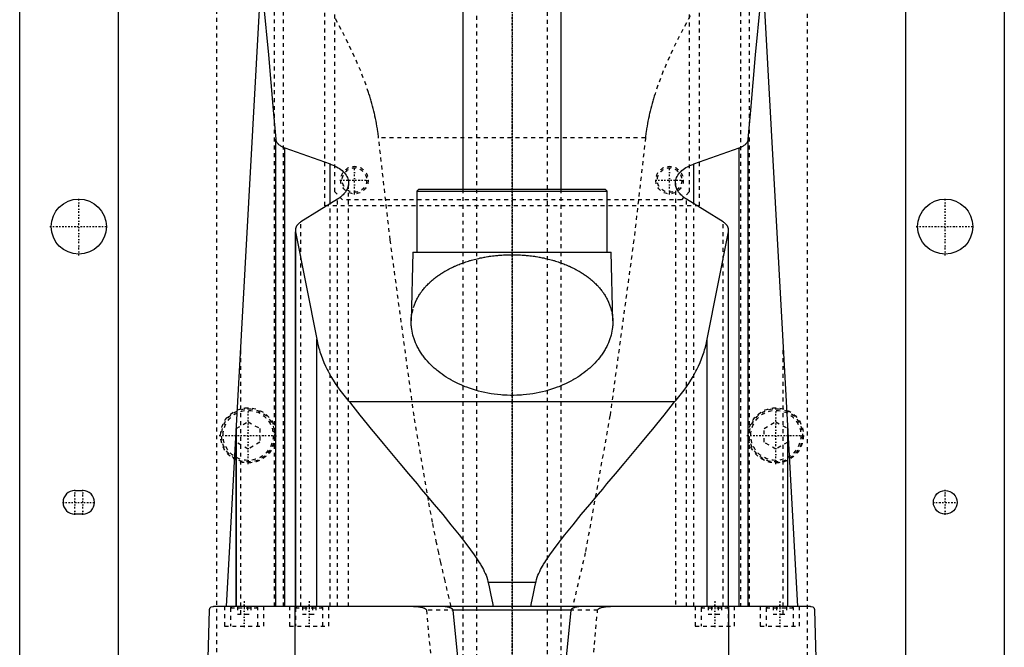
# Model space of a CAD drawing. Extents: x -125 to 125, y -82 to 428.
# Tile 4 of 10: x -125 to 125, y 106 to 266. Entities that reach past the tile are written whole.
import ezdxf

# ---------------------------------------------------------------- set-up
doc = ezdxf.new("R2010")
doc.units = 0
doc.linetypes.add('CENTER', pattern=[1.5, 0.45, -0.5, 0.05, -0.5])
doc.linetypes.add('DASHED', pattern=[2, 1, -1])
for name, color, linetype in [('AM_0', 7, 'CONTINUOUS'), ('AM_3', 7, 'DASHED'), ('AM_7', 7, 'CENTER')]:
    doc.layers.add(name, color=color, linetype=linetype)

msp = doc.modelspace()

# ---------------------------------------------------------------- linework, layer by layer
at = {"layer": 'AM_0', "color": 7, "linetype": 'CONTINUOUS'}
for p, q in [((-125, 53), (-125, 383)), ((125, 383), (125, 53)), ((-100, 363), (-100, 25)), ((100, 25), (100, 363)), ((-12.5, 345.5), (-12.5, 222.5)), ((12.5, 222.5), (12.5, 345.5)), ((-72.48, 116.6), (-61.98, 307.16)), ((61.98, 307.16), (72.48, 116.6)), ((-60, 116.6), (-60, 235.17)), ((60, 116.6), (60, 235.17)), ((-57.68, 116.6), (-57.68, 232.98)), ((-57.68, 232.98), (-46.13, 228.89)), ((46.13, 228.89), (57.68, 232.98)), ((57.68, 116.6), (57.68, 232.98)), ((-46.13, 218.85), (-46.13, 228.89)), ((46.13, 218.85), (46.13, 228.89)), ((-23.67, 222.5), (-24.17, 222)), ((-23.67, 222.5), (23.68, 222.5)), ((24.18, 222), (23.68, 222.5)), ((-24.17, 222), (-24.17, 206.5)), ((-24.17, 222), (24.18, 222)), ((24.18, 206.5), (24.18, 222)), ((-44.32, 219.97), (-53.59, 214.2)), ((53.59, 214.2), (44.32, 219.97)), ((-55, 212.05), (-55, 116.6)), ((-54.96, 116.6), (-54.96, 211.64)), ((-54.96, 211.64), (-49.57, 184.45)), ((49.57, 184.45), (54.96, 211.64)), ((54.96, 116.6), (54.96, 211.64)), ((55, 116.6), (55, 212.05)), ((-25.17, 206.5), (-25.59, 189.04)), ((-25.17, 206.5), (25.18, 206.5)), ((25.59, 189.04), (25.18, 206.5)), ((-49.57, 116.6), (-49.57, 184.45)), ((49.57, 116.6), (49.57, 184.45)), ((41.3, 168.52), (-41.3, 168.52)), ((-70, 116.6), (-70, 161.75)), ((-70, 161.67), (-70, 116.6)), ((70, 116.6), (70, 161.75)), ((70, 116.6), (70, 161.67)), ((-111, 146), (-109, 146)), ((-109, 140), (-111, 140)), ((6.05, 122.62), (-6.05, 122.62)), ((-79, 34.5), (-76.83, 115.63)), ((75.83, 116.6), (-75.83, 116.6)), ((-55.06, 34.5), (-55.06, 116.6)), ((14.95, 115.63), (-14.95, 115.63)), ((55.06, 34.5), (55.06, 116.6)), ((76.83, 115.63), (79, 34.5))]:
    msp.add_line(p, q, dxfattribs=at)
for points in [[(-63.73, 275.44, 0), (-63.09, 269.45, 0), (-61.84, 256.58, 0), (-60.6, 242.59, 0), (-60, 235.17, 0)], [(60, 235.17, 0), (60.6, 242.59, 0), (61.84, 256.58, 0), (63.09, 269.45, 0), (63.73, 275.44, 0)], [(-60, 235.17, 0), (-59.99, 235.1, 0), (-59.96, 234.97, 0), (-59.93, 234.83, 0), (-59.9, 234.76, 0), (-59.88, 234.69, 0), (-59.81, 234.55, 0), (-59.73, 234.41, 0), (-59.64, 234.27, 0), (-59.53, 234.14, 0), (-59.41, 234.01, 0), (-59.34, 233.94, 0), (-59.28, 233.88, 0), (-59.13, 233.75, 0), (-58.97, 233.63, 0), (-58.81, 233.52, 0), (-58.63, 233.41, 0), (-58.44, 233.31, 0), (-58.34, 233.26, 0), (-58.24, 233.21, 0), (-58.03, 233.12, 0), (-57.8, 233.03, 0), (-57.68, 232.98, 0)], [(57.68, 232.98, 0), (57.8, 233.03, 0), (58.03, 233.12, 0), (58.24, 233.21, 0), (58.34, 233.26, 0), (58.44, 233.31, 0), (58.63, 233.41, 0), (58.81, 233.52, 0), (58.97, 233.63, 0), (59.13, 233.75, 0), (59.28, 233.88, 0), (59.34, 233.94, 0), (59.41, 234.01, 0), (59.53, 234.14, 0), (59.64, 234.27, 0), (59.73, 234.41, 0), (59.81, 234.55, 0), (59.88, 234.69, 0), (59.9, 234.76, 0), (59.93, 234.83, 0), (59.96, 234.97, 0), (59.99, 235.1, 0), (60, 235.17, 0)], [(-46.13, 228.89, 0), (-45.89, 228.8, 0), (-45.41, 228.6, 0), (-44.96, 228.4, 0), (-44.75, 228.29, 0), (-44.54, 228.18, 0), (-44.16, 227.95, 0), (-43.79, 227.72, 0), (-43.44, 227.46, 0), (-43.12, 227.2, 0), (-42.83, 226.92, 0), (-42.69, 226.78, 0), (-42.56, 226.64, 0), (-42.32, 226.35, 0), (-42.11, 226.05, 0), (-41.94, 225.74, 0), (-41.79, 225.44, 0), (-41.67, 225.13, 0), (-41.63, 224.97, 0), (-41.59, 224.82, 0), (-41.53, 224.51, 0), (-41.5, 224.21, 0), (-41.5, 224.06, 0)], [(41.5, 224.06, 0), (41.5, 224.21, 0), (41.53, 224.51, 0), (41.59, 224.82, 0), (41.63, 224.97, 0), (41.67, 225.13, 0), (41.79, 225.44, 0), (41.94, 225.74, 0), (42.11, 226.05, 0), (42.32, 226.35, 0), (42.56, 226.64, 0), (42.69, 226.78, 0), (42.83, 226.92, 0), (43.12, 227.2, 0), (43.44, 227.46, 0), (43.79, 227.72, 0), (44.16, 227.96, 0), (44.55, 228.18, 0), (44.75, 228.29, 0), (44.96, 228.4, 0), (45.41, 228.6, 0), (45.89, 228.8, 0), (46.13, 228.89, 0)], [(-41.5, 224.06, 0), (-41.5, 223.94, 0), (-41.52, 223.7, 0), (-41.55, 223.47, 0), (-41.58, 223.34, 0), (-41.6, 223.22, 0), (-41.67, 222.98, 0), (-41.76, 222.74, 0), (-41.86, 222.5, 0), (-41.99, 222.25, 0), (-42.13, 222.01, 0), (-42.21, 221.9, 0), (-42.29, 221.78, 0), (-42.47, 221.54, 0), (-42.67, 221.31, 0), (-42.88, 221.09, 0), (-43.11, 220.87, 0), (-43.35, 220.66, 0), (-43.48, 220.55, 0), (-43.61, 220.45, 0), (-43.89, 220.25, 0), (-44.17, 220.06, 0), (-44.32, 219.97, 0)], [(44.32, 219.97, 0), (44.17, 220.06, 0), (43.88, 220.25, 0), (43.61, 220.45, 0), (43.48, 220.56, 0), (43.35, 220.66, 0), (43.1, 220.87, 0), (42.88, 221.09, 0), (42.66, 221.32, 0), (42.47, 221.55, 0), (42.29, 221.78, 0), (42.21, 221.9, 0), (42.13, 222.02, 0), (41.99, 222.26, 0), (41.86, 222.5, 0), (41.76, 222.74, 0), (41.67, 222.98, 0), (41.6, 223.22, 0), (41.58, 223.35, 0), (41.55, 223.47, 0), (41.52, 223.7, 0), (41.5, 223.94, 0), (41.5, 224.06, 0)], [(-53.59, 214.2, 0), (-53.66, 214.15, 0), (-53.81, 214.05, 0), (-53.95, 213.94, 0), (-54.01, 213.89, 0), (-54.08, 213.84, 0), (-54.2, 213.72, 0), (-54.31, 213.61, 0), (-54.42, 213.49, 0), (-54.52, 213.37, 0), (-54.61, 213.25, 0), (-54.65, 213.19, 0), (-54.69, 213.13, 0), (-54.76, 213, 0), (-54.82, 212.87, 0), (-54.87, 212.75, 0), (-54.92, 212.62, 0), (-54.95, 212.49, 0), (-54.96, 212.43, 0), (-54.97, 212.36, 0), (-54.99, 212.24, 0), (-55, 212.11, 0), (-55, 212.05, 0)], [(55, 212.05, 0), (55, 212.11, 0), (54.99, 212.24, 0), (54.97, 212.36, 0), (54.96, 212.43, 0), (54.95, 212.49, 0), (54.92, 212.62, 0), (54.87, 212.75, 0), (54.82, 212.87, 0), (54.76, 213, 0), (54.69, 213.13, 0), (54.65, 213.19, 0), (54.61, 213.25, 0), (54.52, 213.37, 0), (54.42, 213.49, 0), (54.31, 213.61, 0), (54.2, 213.72, 0), (54.08, 213.84, 0), (54.01, 213.89, 0), (53.95, 213.94, 0), (53.81, 214.05, 0), (53.66, 214.15, 0), (53.59, 214.2, 0)], [(-55, 212.05, 0), (-55, 211.98, 0), (-54.99, 211.85, 0), (-54.97, 211.71, 0), (-54.96, 211.64, 0)], [(54.96, 211.64, 0), (54.97, 211.71, 0), (54.99, 211.85, 0), (55, 211.98, 0), (55, 212.05, 0)], [(25.59, 189.04, 0), (25.59, 188.81, 0), (25.59, 188.35, 0), (25.56, 187.87, 0), (25.54, 187.64, 0), (25.52, 187.4, 0), (25.46, 186.92, 0), (25.38, 186.43, 0), (25.28, 185.95, 0), (25.16, 185.46, 0), (25.02, 184.97, 0), (24.95, 184.73, 0), (24.87, 184.49, 0), (24.69, 184, 0), (24.49, 183.51, 0), (24.28, 183.02, 0), (24.04, 182.54, 0), (23.78, 182.06, 0), (23.65, 181.82, 0), (23.51, 181.58, 0), (23.21, 181.1, 0), (22.9, 180.63, 0), (22.74, 180.4, 0), (22.57, 180.17, 0), (22.22, 179.71, 0), (21.85, 179.25, 0), (21.66, 179.03, 0), (21.46, 178.8, 0), (21.06, 178.36, 0), (20.63, 177.93, 0), (20.19, 177.51, 0), (19.74, 177.09, 0), (19.27, 176.68, 0), (19.03, 176.48, 0), (18.78, 176.28, 0), (18.28, 175.9, 0), (17.77, 175.52, 0), (17.24, 175.15, 0), (16.69, 174.79, 0), (16.12, 174.44, 0), (15.82, 174.26, 0), (15.52, 174.09, 0), (14.9, 173.75, 0), (14.26, 173.41, 0), (13.6, 173.09, 0), (12.93, 172.79, 0), (12.23, 172.49, 0), (11.87, 172.35, 0), (11.51, 172.21, 0), (10.78, 171.95, 0), (10.04, 171.7, 0), (9.28, 171.46, 0), (8.5, 171.25, 0), (7.72, 171.05, 0), (7.32, 170.96, 0), (6.93, 170.87, 0), (6.12, 170.71, 0), (5.31, 170.57, 0), (4.5, 170.45, 0), (3.68, 170.35, 0), (2.86, 170.27, 0), (2.45, 170.24, 0), (2.04, 170.21, 0), (1.22, 170.17, 0), (0.41, 170.15, 0), (0, 170.15, 0), (-0.41, 170.15, 0), (-1.22, 170.17, 0), (-2.04, 170.21, 0), (-2.45, 170.24, 0), (-2.86, 170.27, 0), (-3.68, 170.35, 0), (-4.5, 170.45, 0), (-5.31, 170.57, 0), (-6.12, 170.71, 0), (-6.93, 170.87, 0), (-7.32, 170.96, 0), (-7.72, 171.05, 0), (-8.5, 171.25, 0), (-9.28, 171.46, 0), (-10.04, 171.7, 0), (-10.78, 171.95, 0), (-11.51, 172.21, 0), (-11.87, 172.35, 0), (-12.23, 172.49, 0), (-12.93, 172.79, 0), (-13.6, 173.09, 0), (-14.26, 173.41, 0), (-14.9, 173.75, 0), (-15.52, 174.09, 0), (-15.82, 174.26, 0), (-16.12, 174.44, 0), (-16.69, 174.79, 0), (-17.24, 175.15, 0), (-17.77, 175.52, 0), (-18.28, 175.9, 0), (-18.78, 176.28, 0), (-19.03, 176.48, 0), (-19.27, 176.68, 0), (-19.74, 177.09, 0), (-20.19, 177.51, 0), (-20.63, 177.93, 0), (-21.06, 178.36, 0), (-21.46, 178.8, 0), (-21.66, 179.03, 0), (-21.85, 179.25, 0), (-22.22, 179.71, 0), (-22.57, 180.17, 0), (-22.74, 180.4, 0), (-22.9, 180.63, 0), (-23.21, 181.1, 0), (-23.51, 181.58, 0), (-23.65, 181.82, 0), (-23.78, 182.06, 0), (-24.04, 182.54, 0), (-24.28, 183.02, 0), (-24.49, 183.51, 0), (-24.69, 184, 0), (-24.87, 184.49, 0), (-24.95, 184.73, 0), (-25.02, 184.97, 0), (-25.16, 185.46, 0), (-25.28, 185.95, 0), (-25.38, 186.43, 0), (-25.46, 186.92, 0), (-25.52, 187.4, 0), (-25.54, 187.64, 0), (-25.56, 187.87, 0), (-25.59, 188.35, 0), (-25.59, 188.81, 0), (-25.59, 189.04, 0)], [(-49.57, 184.45, 0), (-49.48, 184, 0), (-49.28, 183.08, 0), (-49.04, 182.16, 0), (-48.91, 181.7, 0), (-48.77, 181.24, 0), (-48.47, 180.33, 0), (-48.13, 179.42, 0), (-47.76, 178.51, 0), (-47.36, 177.6, 0), (-46.93, 176.7, 0), (-46.7, 176.26, 0), (-46.46, 175.81, 0), (-45.97, 174.92, 0), (-45.44, 174.04, 0), (-44.89, 173.16, 0), (-44.3, 172.3, 0), (-43.68, 171.44, 0), (-43.36, 171.01, 0), (-43.04, 170.59, 0), (-42.36, 169.75, 0), (-41.66, 168.93, 0), (-41.3, 168.52, 0)], [(41.3, 168.52, 0), (41.66, 168.93, 0), (42.36, 169.75, 0), (43.04, 170.59, 0), (43.36, 171.01, 0), (43.68, 171.44, 0), (44.3, 172.3, 0), (44.89, 173.16, 0), (45.44, 174.04, 0), (45.97, 174.92, 0), (46.46, 175.81, 0), (46.7, 176.26, 0), (46.93, 176.7, 0), (47.36, 177.6, 0), (47.76, 178.51, 0), (48.13, 179.42, 0), (48.47, 180.33, 0), (48.77, 181.24, 0), (48.91, 181.7, 0), (49.04, 182.16, 0), (49.28, 183.08, 0), (49.48, 184, 0), (49.57, 184.45, 0)], [(-41.3, 168.52, 0), (-40.44, 167.42, 0), (-38.64, 165.15, 0), (-36.74, 162.81, 0), (-35.76, 161.61, 0), (-34.77, 160.4, 0), (-32.72, 157.92, 0), (-30.63, 155.41, 0), (-28.48, 152.85, 0), (-26.31, 150.27, 0), (-24.12, 147.67, 0), (-23.03, 146.37, 0), (-21.93, 145.07, 0), (-19.76, 142.48, 0), (-17.6, 139.89, 0), (-15.49, 137.32, 0), (-13.43, 134.76, 0), (-11.45, 132.21, 0), (-10.51, 130.94, 0), (-9.59, 129.67, 0), (-8.57, 128.15, 0), (-8.3, 127.72, 0), (-8.03, 127.27, 0), (-7.89, 127.05, 0), (-7.76, 126.83, 0), (-7.51, 126.37, 0), (-7.26, 125.91, 0), (-7.03, 125.44, 0), (-6.81, 124.96, 0), (-6.6, 124.47, 0), (-6.5, 124.22, 0), (-6.41, 123.97, 0), (-6.25, 123.44, 0), (-6.11, 122.9, 0), (-6.05, 122.62, 0)], [(6.05, 122.62, 0), (6.11, 122.9, 0), (6.25, 123.44, 0), (6.41, 123.97, 0), (6.5, 124.22, 0), (6.6, 124.47, 0), (6.81, 124.96, 0), (7.03, 125.44, 0), (7.26, 125.91, 0), (7.51, 126.37, 0), (7.76, 126.83, 0), (7.89, 127.05, 0), (8.03, 127.27, 0), (8.3, 127.72, 0), (8.57, 128.15, 0), (9.59, 129.67, 0), (10.51, 130.94, 0), (11.45, 132.21, 0), (13.43, 134.76, 0), (15.49, 137.32, 0), (17.6, 139.89, 0), (19.76, 142.48, 0), (21.93, 145.07, 0), (23.03, 146.37, 0), (24.12, 147.67, 0), (26.31, 150.27, 0), (28.48, 152.85, 0), (30.63, 155.41, 0), (32.72, 157.92, 0), (34.77, 160.4, 0), (35.76, 161.61, 0), (36.74, 162.81, 0), (38.64, 165.15, 0), (40.44, 167.42, 0), (41.3, 168.52, 0)], [(-6.05, 122.62, 0), (-5.83, 121.51, 0), (-5.4, 119.43, 0), (-4.97, 117.5, 0), (-4.76, 116.6, 0)], [(4.76, 116.6, 0), (4.97, 117.5, 0), (5.4, 119.43, 0), (5.83, 121.51, 0), (6.05, 122.62, 0)], [(-76.83, 115.63, 0), (-76.83, 115.63, 0), (-76.83, 115.63, 0), (-76.83, 115.63, 0), (-76.83, 115.63, 0), (-76.83, 115.63, 0), (-76.83, 115.63, 0), (-76.83, 115.63, 0), (-76.83, 115.63, 0), (-76.83, 115.64, 0), (-76.83, 115.64, 0), (-76.83, 115.64, 0), (-76.83, 115.65, 0), (-76.83, 115.65, 0), (-76.83, 115.65, 0), (-76.83, 115.66, 0), (-76.83, 115.66, 0), (-76.83, 115.66, 0), (-76.83, 115.66, 0), (-76.83, 115.66, 0), (-76.83, 115.67, 0), (-76.83, 115.67, 0), (-76.83, 115.67, 0), (-76.83, 115.68, 0), (-76.83, 115.68, 0), (-76.83, 115.68, 0), (-76.83, 115.68, 0), (-76.83, 115.68, 0), (-76.83, 115.69, 0), (-76.83, 115.69, 0), (-76.82, 115.71, 0), (-76.82, 115.72, 0), (-76.82, 115.73, 0), (-76.82, 115.74, 0), (-76.82, 115.75, 0), (-76.82, 115.75, 0), (-76.82, 115.76, 0), (-76.82, 115.76, 0), (-76.82, 115.77, 0), (-76.81, 115.8, 0), (-76.81, 115.82, 0), (-76.8, 115.83, 0), (-76.79, 115.87, 0), (-76.78, 115.9, 0), (-76.75, 115.98, 0), (-76.7, 116.09, 0), (-76.68, 116.13, 0), (-76.65, 116.17, 0), (-76.6, 116.24, 0), (-76.55, 116.3, 0), (-76.35, 116.45, 0), (-76, 116.59, 0), (-75.83, 116.6, 0)], [(-14.95, 115.63, 0), (-14.95, 115.63, 0), (-14.95, 115.63, 0), (-14.95, 115.64, 0), (-14.95, 115.64, 0), (-14.95, 115.64, 0), (-14.95, 115.65, 0), (-14.95, 115.65, 0), (-14.95, 115.66, 0), (-14.95, 115.67, 0), (-14.95, 115.67, 0), (-14.95, 115.67, 0), (-14.96, 115.68, 0), (-14.96, 115.68, 0), (-14.96, 115.69, 0), (-14.96, 115.69, 0), (-14.96, 115.7, 0), (-14.96, 115.7, 0), (-14.96, 115.71, 0), (-14.97, 115.71, 0), (-14.97, 115.71, 0), (-14.97, 115.72, 0), (-14.97, 115.72, 0), (-14.97, 115.72, 0), (-14.97, 115.73, 0), (-14.98, 115.73, 0), (-14.98, 115.74, 0), (-14.98, 115.74, 0), (-14.98, 115.74, 0), (-14.98, 115.75, 0), (-14.99, 115.75, 0), (-14.99, 115.76, 0), (-14.99, 115.76, 0), (-14.99, 115.77, 0), (-15, 115.77, 0), (-15, 115.77, 0), (-15, 115.78, 0), (-15.01, 115.79, 0), (-15.03, 115.82, 0), (-15.05, 115.84, 0), (-15.07, 115.87, 0), (-15.09, 115.88, 0), (-15.1, 115.89, 0), (-15.12, 115.91, 0), (-15.15, 115.93, 0), (-15.17, 115.95, 0), (-15.2, 115.97, 0), (-15.23, 115.99, 0), (-15.24, 116, 0), (-15.26, 116.01, 0), (-15.28, 116.03, 0), (-15.31, 116.04, 0), (-15.33, 116.05, 0), (-15.34, 116.06, 0), (-15.37, 116.08, 0), (-15.4, 116.09, 0), (-15.41, 116.1, 0), (-15.43, 116.11, 0), (-15.46, 116.12, 0), (-15.49, 116.13, 0), (-15.59, 116.18, 0), (-15.76, 116.24, 0), (-15.94, 116.3, 0), (-16.13, 116.36, 0), (-16.32, 116.4, 0), (-16.41, 116.42, 0), (-16.51, 116.44, 0), (-16.71, 116.48, 0), (-16.9, 116.51, 0), (-17.1, 116.54, 0), (-17.29, 116.56, 0), (-17.49, 116.57, 0), (-17.58, 116.58, 0), (-17.68, 116.59, 0), (-17.87, 116.6, 0), (-18.05, 116.6, 0), (-18.15, 116.6, 0)], [(-12.5, 90.94, 0), (-14.95, 115.63, 0)], [(14.95, 115.63, 0), (12.5, 90.94, 0)], [(18.15, 116.6, 0), (18.05, 116.6, 0), (17.87, 116.6, 0), (17.68, 116.59, 0), (17.58, 116.58, 0), (17.49, 116.57, 0), (17.29, 116.56, 0), (17.1, 116.54, 0), (16.9, 116.51, 0), (16.71, 116.48, 0), (16.51, 116.44, 0), (16.41, 116.42, 0), (16.32, 116.4, 0), (16.13, 116.36, 0), (15.94, 116.3, 0), (15.76, 116.24, 0), (15.59, 116.18, 0), (15.49, 116.13, 0), (15.46, 116.12, 0), (15.43, 116.11, 0), (15.41, 116.1, 0), (15.4, 116.09, 0), (15.37, 116.08, 0), (15.34, 116.06, 0), (15.33, 116.05, 0), (15.31, 116.04, 0), (15.28, 116.03, 0), (15.26, 116.01, 0), (15.24, 116, 0), (15.23, 115.99, 0), (15.2, 115.97, 0), (15.17, 115.95, 0), (15.15, 115.93, 0), (15.12, 115.91, 0), (15.1, 115.89, 0), (15.09, 115.88, 0), (15.07, 115.87, 0), (15.05, 115.84, 0), (15.03, 115.82, 0), (15.01, 115.79, 0), (15, 115.78, 0), (15, 115.77, 0), (15, 115.77, 0), (14.99, 115.77, 0), (14.99, 115.76, 0), (14.99, 115.76, 0), (14.99, 115.75, 0), (14.98, 115.75, 0), (14.98, 115.74, 0), (14.98, 115.74, 0), (14.98, 115.74, 0), (14.98, 115.73, 0), (14.97, 115.73, 0), (14.97, 115.72, 0), (14.97, 115.72, 0), (14.97, 115.72, 0), (14.97, 115.71, 0), (14.97, 115.71, 0), (14.96, 115.71, 0), (14.96, 115.7, 0), (14.96, 115.7, 0), (14.96, 115.69, 0), (14.96, 115.69, 0), (14.96, 115.68, 0), (14.96, 115.68, 0), (14.95, 115.67, 0), (14.95, 115.67, 0), (14.95, 115.67, 0), (14.95, 115.66, 0), (14.95, 115.65, 0), (14.95, 115.65, 0), (14.95, 115.64, 0), (14.95, 115.64, 0), (14.95, 115.64, 0), (14.95, 115.63, 0), (14.95, 115.63, 0), (14.95, 115.63, 0)], [(75.83, 116.6, 0), (76, 116.59, 0), (76.35, 116.45, 0), (76.55, 116.3, 0), (76.6, 116.24, 0), (76.65, 116.17, 0), (76.68, 116.13, 0), (76.7, 116.09, 0), (76.75, 115.98, 0), (76.78, 115.9, 0), (76.79, 115.87, 0), (76.8, 115.83, 0), (76.81, 115.82, 0), (76.81, 115.8, 0), (76.82, 115.77, 0), (76.82, 115.76, 0), (76.82, 115.76, 0), (76.82, 115.75, 0), (76.82, 115.75, 0), (76.82, 115.74, 0), (76.82, 115.73, 0), (76.82, 115.72, 0), (76.82, 115.71, 0), (76.83, 115.69, 0), (76.83, 115.69, 0), (76.83, 115.68, 0), (76.83, 115.68, 0), (76.83, 115.68, 0), (76.83, 115.68, 0), (76.83, 115.68, 0), (76.83, 115.67, 0), (76.83, 115.67, 0), (76.83, 115.67, 0), (76.83, 115.66, 0), (76.83, 115.66, 0), (76.83, 115.66, 0), (76.83, 115.66, 0), (76.83, 115.66, 0), (76.83, 115.65, 0), (76.83, 115.65, 0), (76.83, 115.65, 0), (76.83, 115.64, 0), (76.83, 115.64, 0), (76.83, 115.64, 0), (76.83, 115.63, 0), (76.83, 115.63, 0), (76.83, 115.63, 0), (76.83, 115.63, 0), (76.83, 115.63, 0), (76.83, 115.63, 0), (76.83, 115.63, 0), (76.83, 115.63, 0), (76.83, 115.63, 0)]]:
    msp.add_polyline3d(points, dxfattribs=at)
for centre, radius in [((-110, 213), 7), ((110, 213), 7), ((110, 143), 3)]:
    msp.add_circle(centre, radius, dxfattribs=at)
for centre, start, end in [((-111, 143), 90, 270), ((-109, 143), 270, 90)]:
    msp.add_arc(centre, 3, start, end, dxfattribs=at)
at = {"layer": 'AM_3', "color": 6, "linetype": 'DASHED'}
for p, q in [((-75, 380), (-75, 68)), ((75, 68), (75, 380)), ((-9, 360.5), (-9, -59.5)), ((9, -59.5), (9, 360.5)), ((-58, 116.6), (-58, 315.44)), ((58, 315.44), (58, 116.6)), ((-60.27, 116.6), (-60.27, 312.71)), ((60.27, 116.6), (60.27, 312.71)), ((-47.5, 218.3), (-47.5, 311.3)), ((47.5, 311.3), (47.5, 218.3)), ((-45, 221.8), (-45, 307.8)), ((45, 308.8), (45, 221.8)), ((33.89, 235.56), (-33.89, 235.56)), ((-41.5, 116.6), (-41.5, 224.06)), ((-12.5, 222.5), (-12.5, -12.5)), ((12.5, -12.5), (12.5, 222.5)), ((41.5, 224.06), (41.5, 116.6)), ((-43, 219.8), (-45, 221.8)), ((45, 221.8), (43, 219.8)), ((47.5, 218.3), (-47.5, 218.3)), ((-46.13, 116.6), (-46.13, 218.85)), ((-44.32, 116.6), (-44.32, 219.97)), ((43, 219.8), (-43, 219.8)), ((44.32, 116.6), (44.32, 219.97)), ((46.13, 116.6), (46.13, 218.85)), ((-53.59, 116.6), (-53.59, 214.2)), ((53.59, 116.6), (53.59, 214.2)), ((-68.87, 114.6), (-68.87, 182.23)), ((68.87, 114.6), (68.87, 182.23)), ((-70, 161.73), (-67, 163.46)), ((-67, 163.46), (-64, 161.73)), ((64, 161.73), (67, 163.46)), ((67, 163.46), (70, 161.73)), ((-70, 161.67), (-70, 161.73)), ((-70, 116.6), (-70, 161.71)), ((-70, 161.67), (-70, 161.71)), ((-64, 161.73), (-64, 158.27)), ((64, 158.27), (64, 161.73)), ((70, 161.73), (70, 161.67)), ((70, 116.6), (70, 161.71)), ((-67, 156.54), (-70, 158.27)), ((-64, 158.27), (-67, 156.54)), ((67, 156.54), (64, 158.27)), ((70, 158.27), (67, 156.54)), ((-73, 116.6), (-73, 111.6)), ((-71.1, 116.6), (-71.5, 116.2)), ((-71.5, 116.2), (-71.5, 111.6)), ((-71.5, 116.2), (-64.5, 116.2)), ((-69.73, 116.6), (-69.73, 114.6)), ((-67.13, 116.6), (-67.13, 114.6)), ((-66.27, 116.6), (-66.27, 114.6)), ((-64.5, 116.2), (-64.9, 116.6)), ((-64.5, 111.6), (-64.5, 116.2)), ((-63, 111.6), (-63, 116.6)), ((-56.5, 116.6), (-56.5, 111.6)), ((-54.6, 116.6), (-55, 116.2)), ((-55, 116.2), (-55, 111.6)), ((-55, 116.2), (-48, 116.2)), ((-53.23, 116.6), (-53.23, 114.6)), ((-52.37, 116.6), (-52.37, 114.6)), ((-50.63, 116.6), (-50.63, 114.6)), ((-49.77, 116.6), (-49.77, 114.6)), ((-48, 116.2), (-48.4, 116.6)), ((-48, 111.6), (-48, 116.2)), ((-46.5, 111.6), (-46.5, 116.6)), ((21.74, 115.63), (-21.74, 115.63)), ((46.5, 116.6), (46.5, 111.6)), ((48.4, 116.6), (48, 116.2)), ((48, 116.2), (48, 111.6)), ((48, 116.2), (55, 116.2)), ((49.77, 116.6), (49.77, 114.6)), ((50.63, 116.6), (50.63, 114.6)), ((52.37, 116.6), (52.37, 114.6)), ((53.23, 116.6), (53.23, 114.6)), ((55, 116.2), (54.6, 116.6)), ((55, 111.6), (55, 116.2)), ((56.5, 111.6), (56.5, 116.6)), ((63, 116.6), (63, 111.6)), ((64.9, 116.6), (64.5, 116.2)), ((64.5, 116.2), (64.5, 111.6)), ((64.5, 116.2), (71.5, 116.2)), ((66.27, 116.6), (66.27, 114.6)), ((67.13, 116.6), (67.13, 114.6)), ((69.73, 116.6), (69.73, 114.6)), ((71.5, 116.2), (71.1, 116.6)), ((71.5, 111.6), (71.5, 116.2)), ((73, 111.6), (73, 116.6)), ((-69.73, 114.6), (-66.27, 114.6)), ((-53.23, 114.6), (-49.77, 114.6)), ((49.77, 114.6), (53.23, 114.6)), ((66.27, 114.6), (69.73, 114.6)), ((-73, 111.6), (-63, 111.6)), ((-56.5, 111.6), (-46.5, 111.6)), ((46.5, 111.6), (56.5, 111.6)), ((63, 111.6), (73, 111.6))]:
    msp.add_line(p, q, dxfattribs=at)
for points in [[(-33.89, 235.56, 0), (-33.92, 235.89, 0), (-34, 236.54, 0), (-34.09, 237.19, 0), (-34.14, 237.52, 0), (-34.19, 237.84, 0), (-34.29, 238.49, 0), (-34.4, 239.13, 0), (-34.52, 239.78, 0), (-34.65, 240.42, 0), (-34.79, 241.06, 0), (-34.86, 241.37, 0), (-34.93, 241.69, 0), (-35.08, 242.33, 0), (-35.23, 242.96, 0), (-35.4, 243.59, 0), (-35.57, 244.21, 0), (-35.74, 244.84, 0), (-35.83, 245.15, 0), (-35.93, 245.46, 0), (-36.12, 246.09, 0), (-36.31, 246.71, 0), (-36.41, 247.01, 0), (-37.04, 248.86, 0), (-38.42, 252.5, 0), (-39.96, 256.08, 0), (-41.63, 259.6, 0), (-43.39, 263.06, 0), (-45.23, 266.46, 0)], [(45.23, 266.46, 0), (43.39, 263.06, 0), (41.63, 259.6, 0), (39.96, 256.08, 0), (38.42, 252.5, 0), (37.04, 248.86, 0), (36.41, 247.01, 0), (36.31, 246.71, 0), (36.12, 246.09, 0), (35.93, 245.46, 0), (35.83, 245.15, 0), (35.74, 244.84, 0), (35.57, 244.21, 0), (35.4, 243.59, 0), (35.23, 242.96, 0), (35.08, 242.33, 0), (34.93, 241.69, 0), (34.86, 241.37, 0), (34.79, 241.06, 0), (34.65, 240.42, 0), (34.52, 239.78, 0), (34.4, 239.13, 0), (34.29, 238.49, 0), (34.19, 237.84, 0), (34.14, 237.52, 0), (34.09, 237.19, 0), (34, 236.54, 0), (33.92, 235.89, 0), (33.89, 235.56, 0)], [(-15.41, 116.6, 0), (-15.95, 118.69, 0), (-17.01, 123.08, 0), (-18.08, 127.76, 0), (-18.61, 130.2, 0), (-19.13, 132.71, 0), (-20.19, 137.95, 0), (-21.24, 143.47, 0), (-24.88, 164.98, 0), (-30.94, 209.64, 0), (-33.89, 235.56, 0)], [(33.89, 235.56, 0), (30.94, 209.64, 0), (24.88, 164.98, 0), (18.61, 130.2, 0), (15.41, 116.6, 0)], [(-25.59, 189.04, 0), (-25.56, 189.72, 0), (-25.37, 191.08, 0), (-25.03, 192.45, 0), (-24.79, 193.14, 0), (-24.51, 193.82, 0), (-24.13, 194.61, 0), (-24.01, 194.83, 0), (-23.89, 195.05, 0), (-23.83, 195.16, 0), (-23.76, 195.28, 0), (-23.63, 195.5, 0), (-23.49, 195.72, 0), (-23.35, 195.93, 0), (-23.2, 196.15, 0), (-23.05, 196.37, 0), (-22.97, 196.47, 0), (-22.89, 196.58, 0), (-22.73, 196.79, 0), (-22.56, 197.01, 0), (-22.39, 197.22, 0), (-22.22, 197.42, 0), (-22.04, 197.63, 0), (-21.95, 197.73, 0), (-21.85, 197.84, 0), (-21.67, 198.04, 0), (-21.47, 198.24, 0), (-21.28, 198.44, 0), (-21.07, 198.64, 0), (-20.87, 198.83, 0), (-20.76, 198.93, 0), (-20.66, 199.03, 0), (-20.44, 199.22, 0), (-20.23, 199.41, 0), (-20, 199.59, 0), (-19.78, 199.78, 0), (-19.55, 199.96, 0), (-19.43, 200.05, 0), (-19.31, 200.14, 0), (-19.08, 200.32, 0), (-18.83, 200.49, 0), (-18.71, 200.58, 0), (-18.59, 200.67, 0), (-18.34, 200.84, 0), (-18.09, 201, 0), (-17.96, 201.09, 0), (-17.83, 201.17, 0), (-17.58, 201.33, 0), (-17.32, 201.49, 0), (-17.05, 201.65, 0), (-16.78, 201.8, 0), (-16.5, 201.96, 0), (-16.36, 202.04, 0), (-16.22, 202.11, 0), (-15.94, 202.26, 0), (-15.64, 202.41, 0), (-15.35, 202.56, 0), (-15.04, 202.71, 0), (-14.73, 202.85, 0), (-14.58, 202.92, 0), (-14.42, 202.99, 0), (-14.1, 203.13, 0), (-13.78, 203.27, 0), (-13.45, 203.4, 0), (-13.12, 203.53, 0), (-12.78, 203.66, 0), (-12.61, 203.72, 0), (-12.44, 203.78, 0), (-12.1, 203.91, 0), (-11.75, 204.02, 0), (-11.4, 204.14, 0), (-11.04, 204.25, 0), (-10.68, 204.36, 0), (-10.5, 204.41, 0), (-10.32, 204.47, 0), (-9.95, 204.57, 0), (-9.58, 204.67, 0), (-9.21, 204.76, 0), (-8.83, 204.85, 0), (-8.45, 204.94, 0), (-8.26, 204.98, 0), (-8.07, 205.03, 0), (-7.68, 205.11, 0), (-7.3, 205.18, 0), (-7.1, 205.22, 0), (-6.91, 205.25, 0), (-6.52, 205.32, 0), (-6.13, 205.39, 0), (-5.93, 205.42, 0), (-5.74, 205.45, 0), (-5.34, 205.5, 0), (-4.95, 205.55, 0), (-4.55, 205.6, 0), (-4.15, 205.65, 0), (-3.76, 205.69, 0), (-3.56, 205.7, 0), (-3.36, 205.72, 0), (-2.96, 205.75, 0), (-2.56, 205.78, 0), (-2.17, 205.81, 0), (-1.77, 205.82, 0), (-1.37, 205.84, 0), (-1.18, 205.85, 0), (-0.98, 205.85, 0), (-0.59, 205.86, 0), (-0.2, 205.86, 0), (0, 205.86, 0)], [(0, 205.86, 0), (0.2, 205.86, 0), (0.59, 205.86, 0), (0.98, 205.85, 0), (1.18, 205.85, 0), (1.37, 205.84, 0), (1.77, 205.82, 0), (2.17, 205.81, 0), (2.56, 205.78, 0), (2.96, 205.75, 0), (3.36, 205.72, 0), (3.56, 205.7, 0), (3.76, 205.69, 0), (4.15, 205.65, 0), (4.55, 205.6, 0), (4.95, 205.55, 0), (5.34, 205.5, 0), (5.74, 205.45, 0), (5.93, 205.42, 0), (6.13, 205.39, 0), (6.52, 205.32, 0), (6.91, 205.25, 0), (7.1, 205.22, 0), (7.3, 205.18, 0), (7.68, 205.11, 0), (8.07, 205.03, 0), (8.26, 204.98, 0), (8.45, 204.94, 0), (8.83, 204.85, 0), (9.21, 204.76, 0), (9.58, 204.67, 0), (9.95, 204.57, 0), (10.32, 204.47, 0), (10.5, 204.41, 0), (10.68, 204.36, 0), (11.04, 204.25, 0), (11.4, 204.14, 0), (11.75, 204.02, 0), (12.1, 203.91, 0), (12.44, 203.78, 0), (12.61, 203.72, 0), (12.78, 203.66, 0), (13.12, 203.53, 0), (13.45, 203.4, 0), (13.78, 203.27, 0), (14.1, 203.13, 0), (14.42, 202.99, 0), (14.58, 202.92, 0), (14.73, 202.85, 0), (15.04, 202.71, 0), (15.35, 202.56, 0), (15.64, 202.41, 0), (15.94, 202.26, 0), (16.22, 202.11, 0), (16.36, 202.04, 0), (16.5, 201.96, 0), (16.78, 201.8, 0), (17.05, 201.65, 0), (17.32, 201.49, 0), (17.58, 201.33, 0), (17.83, 201.17, 0), (17.96, 201.09, 0), (18.09, 201, 0), (18.34, 200.84, 0), (18.59, 200.67, 0), (18.71, 200.58, 0), (18.83, 200.49, 0), (19.08, 200.32, 0), (19.31, 200.14, 0), (19.43, 200.05, 0), (19.55, 199.96, 0), (19.78, 199.78, 0), (20, 199.59, 0), (20.23, 199.41, 0), (20.44, 199.22, 0), (20.66, 199.03, 0), (20.76, 198.93, 0), (20.87, 198.83, 0), (21.07, 198.64, 0), (21.28, 198.44, 0), (21.47, 198.24, 0), (21.67, 198.04, 0), (21.85, 197.84, 0), (21.95, 197.73, 0), (22.04, 197.63, 0), (22.22, 197.42, 0), (22.39, 197.22, 0), (22.56, 197.01, 0), (22.73, 196.79, 0), (22.89, 196.58, 0), (22.97, 196.47, 0), (23.05, 196.37, 0), (23.2, 196.15, 0), (23.35, 195.93, 0), (23.49, 195.72, 0), (23.63, 195.5, 0), (23.76, 195.28, 0), (23.83, 195.16, 0), (23.89, 195.05, 0), (24.01, 194.83, 0), (24.13, 194.61, 0), (24.51, 193.82, 0), (24.79, 193.14, 0), (25.03, 192.45, 0), (25.37, 191.08, 0), (25.56, 189.72, 0), (25.59, 189.04, 0)], [(-24.97, 116.6, 0), (-24.88, 116.6, 0), (-24.69, 116.6, 0), (-24.5, 116.59, 0), (-24.4, 116.58, 0), (-24.3, 116.58, 0), (-24.11, 116.56, 0), (-23.91, 116.54, 0), (-23.71, 116.51, 0), (-23.51, 116.48, 0), (-23.32, 116.45, 0), (-23.22, 116.43, 0), (-23.12, 116.41, 0), (-22.93, 116.36, 0), (-22.74, 116.31, 0), (-22.56, 116.25, 0), (-22.38, 116.18, 0), (-22.28, 116.14, 0), (-22.26, 116.13, 0), (-22.23, 116.11, 0), (-22.21, 116.1, 0), (-22.2, 116.1, 0), (-22.17, 116.08, 0), (-22.14, 116.07, 0), (-22.12, 116.06, 0), (-22.11, 116.05, 0), (-22.08, 116.03, 0), (-22.05, 116.01, 0), (-22.04, 116.01, 0), (-22.02, 116, 0), (-22, 115.98, 0), (-21.97, 115.96, 0), (-21.94, 115.94, 0), (-21.92, 115.92, 0), (-21.89, 115.89, 0), (-21.88, 115.88, 0), (-21.87, 115.87, 0), (-21.85, 115.85, 0), (-21.83, 115.82, 0), (-21.81, 115.8, 0), (-21.8, 115.78, 0), (-21.79, 115.78, 0), (-21.79, 115.77, 0), (-21.79, 115.77, 0), (-21.79, 115.77, 0), (-21.78, 115.76, 0), (-21.78, 115.76, 0), (-21.78, 115.75, 0), (-21.78, 115.75, 0), (-21.77, 115.74, 0), (-21.77, 115.74, 0), (-21.77, 115.74, 0), (-21.77, 115.73, 0), (-21.77, 115.73, 0), (-21.77, 115.72, 0), (-21.76, 115.72, 0), (-21.76, 115.71, 0), (-21.76, 115.71, 0), (-21.76, 115.71, 0), (-21.76, 115.7, 0), (-21.76, 115.7, 0), (-21.75, 115.69, 0), (-21.75, 115.69, 0), (-21.75, 115.68, 0), (-21.75, 115.68, 0), (-21.75, 115.67, 0), (-21.75, 115.67, 0), (-21.75, 115.67, 0), (-21.75, 115.66, 0), (-21.74, 115.66, 0), (-21.74, 115.65, 0), (-21.74, 115.64, 0), (-21.74, 115.64, 0), (-21.74, 115.64, 0), (-21.74, 115.63, 0), (-21.74, 115.63, 0), (-21.74, 115.63, 0)], [(-21.74, 115.63, 0), (-20.18, 98.98, 0), (-17.03, 69.41, 0), (-13.86, 44.87, 0), (-12.26, 34.5, 0)], [(12.26, 34.5, 0), (13.86, 44.87, 0), (17.03, 69.41, 0), (20.18, 98.98, 0), (21.74, 115.63, 0)], [(21.74, 115.63, 0), (21.74, 115.63, 0), (21.74, 115.63, 0), (21.74, 115.64, 0), (21.74, 115.64, 0), (21.74, 115.64, 0), (21.74, 115.65, 0), (21.74, 115.66, 0), (21.75, 115.66, 0), (21.75, 115.67, 0), (21.75, 115.67, 0), (21.75, 115.67, 0), (21.75, 115.68, 0), (21.75, 115.68, 0), (21.75, 115.69, 0), (21.75, 115.69, 0), (21.76, 115.7, 0), (21.76, 115.7, 0), (21.76, 115.71, 0), (21.76, 115.71, 0), (21.76, 115.71, 0), (21.76, 115.72, 0), (21.77, 115.72, 0), (21.77, 115.73, 0), (21.77, 115.73, 0), (21.77, 115.74, 0), (21.77, 115.74, 0), (21.77, 115.74, 0), (21.78, 115.75, 0), (21.78, 115.75, 0), (21.78, 115.76, 0), (21.78, 115.76, 0), (21.79, 115.77, 0), (21.79, 115.77, 0), (21.79, 115.77, 0), (21.79, 115.78, 0), (21.8, 115.78, 0), (21.81, 115.8, 0), (21.83, 115.82, 0), (21.85, 115.85, 0), (21.87, 115.87, 0), (21.88, 115.88, 0), (21.89, 115.89, 0), (21.92, 115.92, 0), (21.94, 115.94, 0), (21.97, 115.96, 0), (22, 115.98, 0), (22.02, 116, 0), (22.04, 116.01, 0), (22.05, 116.01, 0), (22.08, 116.03, 0), (22.11, 116.05, 0), (22.12, 116.06, 0), (22.14, 116.07, 0), (22.17, 116.08, 0), (22.2, 116.1, 0), (22.21, 116.1, 0), (22.23, 116.11, 0), (22.26, 116.13, 0), (22.28, 116.14, 0), (22.38, 116.18, 0), (22.56, 116.25, 0), (22.74, 116.31, 0), (22.93, 116.36, 0), (23.12, 116.41, 0), (23.22, 116.43, 0), (23.32, 116.45, 0), (23.51, 116.48, 0), (23.71, 116.51, 0), (23.91, 116.54, 0), (24.11, 116.56, 0), (24.3, 116.58, 0), (24.4, 116.58, 0), (24.5, 116.59, 0), (24.69, 116.6, 0), (24.88, 116.6, 0), (24.97, 116.6, 0)]]:
    msp.add_polyline3d(points, dxfattribs=at)
for centre, radius in [((-40, 224.8), 3.5), ((-40, 224.8), 3.1), ((40, 224.8), 3.5), ((40, 224.8), 3.1), ((-67, 160), 7), ((-67, 160), 6.75), ((-67, 160), 6.35), ((67, 160), 7), ((67, 160), 6.75), ((67, 160), 6.35)]:
    msp.add_circle(centre, radius, dxfattribs=at)
at = {"layer": 'AM_7', "color": 4, "linetype": 'CENTER'}
for p, q in [((0, 386.4), (0, -18.4)), ((0, 381.5), (0, -80.5)), ((0, 247.5), (0, -82.5)), ((-40, 221.12), (-40, 228.47)), ((40, 221.12), (40, 228.47)), ((-43.68, 224.8), (-36.32, 224.8)), ((36.33, 224.8), (43.68, 224.8)), ((-110, 205.65), (-110, 220.35)), ((110, 205.65), (110, 220.35)), ((-117.35, 213), (-102.65, 213)), ((102.65, 213), (117.35, 213)), ((-67, 152.65), (-67, 167.35)), ((67, 152.65), (67, 167.35)), ((-74.35, 160), (-59.65, 160)), ((59.65, 160), (74.35, 160)), ((-111, 139.85), (-111, 146.15)), ((-109, 139.85), (-109, 146.15)), ((110, 139.85), (110, 146.15)), ((-114.15, 143), (-105.85, 143)), ((106.85, 143), (113.15, 143)), ((-68, 117.9), (-68, 111.3)), ((-51.5, 117.9), (-51.5, 111.3)), ((51.5, 117.9), (51.5, 111.3)), ((68, 117.9), (68, 111.3))]:
    msp.add_line(p, q, dxfattribs=at)

doc.saveas('drawing.dxf')
